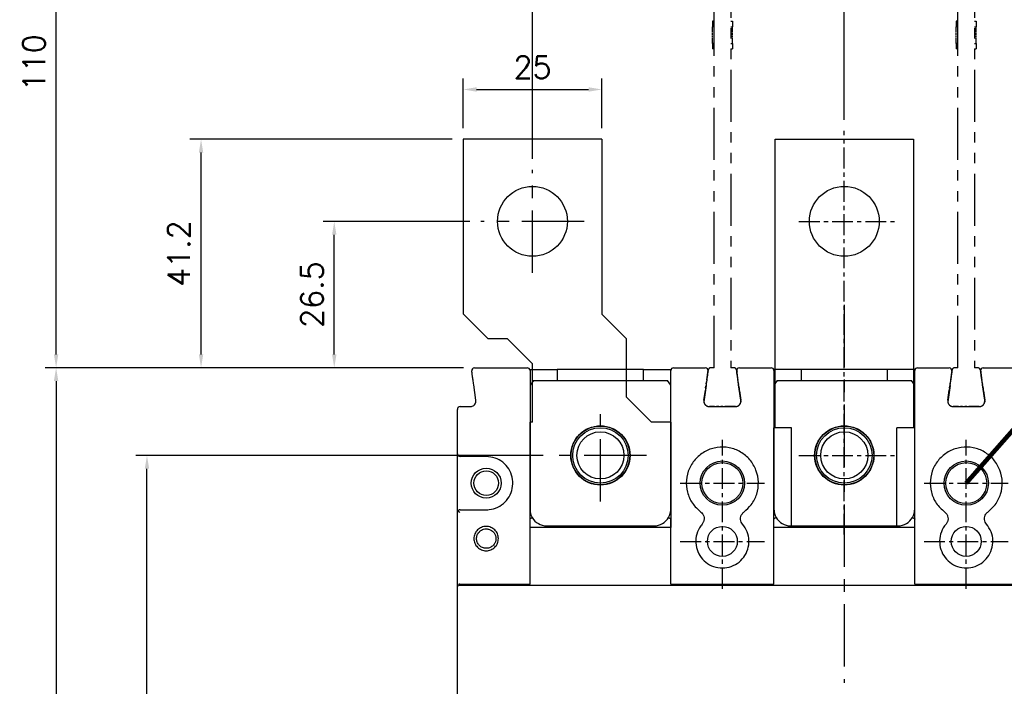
# Model space of a CAD drawing. Extents: x -2100 to 2710, y -907 to 1810.
# Tile 10 of 22: x -1376 to -1199, y 1444 to 1564. Entities that reach past the tile are written whole.
import ezdxf

# ---------------------------------------------------------------- set-up
doc = ezdxf.new("R2010")
doc.units = 0
doc.header["$LTSCALE"] = 3
doc.header["$MEASUREMENT"] = 0
doc.linetypes.add('CENTER', pattern=[2, 1.25, -0.25, 0.25, -0.25])
doc.linetypes.add('PHANTOM2', pattern=[1.25, 0.625, -0.125, 0.125, -0.125, 0.125, -0.125])
doc.layers.get('0').update_dxf_attribs({"linetype": 'CONTINUOUS'})
doc.layers.get('Defpoints').update_dxf_attribs({"linetype": 'CONTINUOUS'})
for name, color, linetype in [('ce', 4, 'CENTER'), ('cen', 1, 'CENTER'), ('di', 3, 'CONTINUOUS'), ('DIM', 3, 'CONTINUOUS'), ('dwg', 7, 'CONTINUOUS'), ('TOP', 7, 'CONTINUOUS')]:
    doc.layers.add(name, color=color, linetype=linetype)
doc.styles.add('KIM', font='ROMANS.shx', dxfattribs={"height": 5, "bigfont": 'GSG1.shx'})
doc.styles.get("Standard").update_dxf_attribs({"font": 'romans.shx', "height": 4, "bigfont": 'ghs.shx'})
doc.dimstyles.get("Standard").update_dxf_attribs({"dimtxt": 0.18, "dimasz": 0.18, "dimexe": 0.18, "dimexo": 0.0625, "dimgap": 0.09, "dimtad": 0, "dimtih": 1, "dimtoh": 1, "dimdec": 4, "dimzin": 0, "dimdsep": 46, "dimtxsty": 'Standard', "dimcen": 0.09, "dimadec": 0, "dimazin": 0, "dimtfac": 1, "dimtdec": 4, "dimtofl": 0, "dimtmove": 0, "dimatfit": 3, "dimfxl": 0, "dimtolj": 1, "dimtzin": 0, "dimarcsym": 0})
doc.dimstyles.new('STANDARD$0', dxfattribs={"dimtxt": 5, "dimasz": 5, "dimexe": 1, "dimexo": 2, "dimgap": 2, "dimtad": 1, "dimdec": 4, "dimzin": 12, "dimdsep": 46, "dimtxsty": 'KIM', "dimcen": -1, "dimdle": 0.1, "dimadec": 0, "dimazin": 0, "dimtfac": 1, "dimtdec": 4, "dimtmove": 0, "dimatfit": 3, "dimfxl": 0, "dimtolj": 1, "dimtzin": 0, "dimarcsym": 0})

# ---------------------------------------------------------------- blocks, each defined once
blk = doc.blocks.new('fsadfsafas')
at = {"layer": 'cen', "ltscale": 3}
for p, q in [((614, 610.86), (614, 629.46)), ((623.3, 620.16), (604.7, 620.16)), ((626.25, 569.66), (626.25, 586.26)), ((634.55, 577.96), (617.95, 577.96))]:
    blk.add_line(p, q, dxfattribs=at)
at = {"layer": 'dwg'}
for p, q in [((626.5, 634.96), (601.5, 634.96)), ((601.5, 634.96), (601.5, 603.46)), ((626.5, 634.96), (626.5, 603.41)), ((601.5, 603.46), (606, 598.96)), ((626.5, 603.41), (630.95, 598.96)), ((609.5, 598.96), (606, 598.96)), ((609.5, 598.96), (614, 594.46)), ((630.95, 588.46), (630.95, 598.96)), ((614, 583.96), (614, 594.46)), ((635.45, 583.96), (630.95, 588.46)), ((614, 583.96), (613.55, 583.96)), ((613.55, 583.96), (613.55, 564.96)), ((638.95, 583.96), (635.45, 583.96)), ((638.95, 583.96), (638.95, 564.96)), ((638.95, 564.96), (613.55, 564.96))]:
    blk.add_line(p, q, dxfattribs=at)
for centre, radius in [((614, 620.16), 6.3), ((626.25, 577.96), 5.3)]:
    blk.add_circle(centre, radius, dxfattribs=at)
blk = doc.blocks.new('fsadfsaf')
for p, q in [((574.65, 711.75), (574.65, 763.75)), ((574.65, 763.75), (599.65, 763.75)), ((599.65, 763.75), (599.65, 711.75)), ((577.65, 711.75), (574.45, 711.75)), ((574.45, 693.75), (574.45, 711.75)), ((577.65, 693.75), (577.65, 711.75)), ((596.65, 693.75), (596.65, 711.75)), ((599.85, 711.75), (596.65, 711.75)), ((599.85, 693.75), (599.85, 711.75)), ((599.85, 693.75), (574.45, 693.75))]:
    blk.add_line(p, q)
for centre, radius in [((587.15, 748.95), 6.3), ((587.15, 706.75), 5.3)]:
    blk.add_circle(centre, radius)
at = {"layer": 'cen'}
for p, q in [((587.15, 692.49), (587.15, 765.27)), ((578.96, 748.95), (596.21, 748.95)), ((578.96, 706.75), (596.21, 706.75))]:
    blk.add_line(p, q, dxfattribs=at)
blk = doc.blocks.new('*D9')
at = {"layer": 'Defpoints', "color": 0}
for p in [(-1227.43, 1631.81), (-1227.43, 1544.21), (-1283.68, 1537.18)]:
    blk.add_point(p, dxfattribs=at)
at = {"layer": 'di'}
for p, q in [((-1283.68, 1539.18), (-1283.68, 1633.81)), ((-1227.43, 1546.21), (-1227.43, 1633.81)), ((-1281.28, 1631.81), (-1229.83, 1631.81))]:
    blk.add_line(p, q, dxfattribs=at)
for points in [[(-1281.28, 1632.21), (-1281.28, 1631.41), (-1283.68, 1631.81)], [(-1229.83, 1632.21), (-1229.83, 1631.41), (-1227.43, 1631.81)]]:
    blk.add_solid(points, dxfattribs=at)
at = {"layer": 'di', "insert": (-1255.3, 1635.81), "char_height": 4, "attachment_point": 5}
blk.add_mtext('\\A1;56.3', dxfattribs=at)
blk = doc.blocks.new('*D10')
at = {"layer": 'Defpoints', "color": 0}
for p in [(-1227.43, 1631.81), (-1227.43, 1544.21), (-1171.18, 1537.18)]:
    blk.add_point(p, dxfattribs=at)
at = {"layer": 'di'}
for p, q in [((-1227.43, 1546.21), (-1227.43, 1633.81)), ((-1171.18, 1539.18), (-1171.18, 1633.81)), ((-1173.58, 1631.81), (-1225.03, 1631.81))]:
    blk.add_line(p, q, dxfattribs=at)
for points in [[(-1225.03, 1632.21), (-1225.03, 1631.41), (-1227.43, 1631.81)], [(-1173.58, 1632.21), (-1173.58, 1631.41), (-1171.18, 1631.81)]]:
    blk.add_solid(points, dxfattribs=at)
at = {"layer": 'di', "insert": (-1199.31, 1635.81), "char_height": 4, "attachment_point": 5}
blk.add_mtext('\\A1;56.3', dxfattribs=at)
blk = doc.blocks.new('*D18')
at = {"layer": 'Defpoints', "color": 0}
for p in [(-1294.15, 1501.48), (-1369.63, 1244.88), (-1294.15, 1244.88)]:
    blk.add_point(p, dxfattribs=at)
at = {"layer": 'di'}
for p, q in [((-1296.15, 1501.48), (-1371.63, 1501.48)), ((-1369.63, 1499.08), (-1369.63, 1247.28)), ((-1296.15, 1244.88), (-1371.63, 1244.88))]:
    blk.add_line(p, q, dxfattribs=at)
for points in [[(-1370.03, 1499.08), (-1369.23, 1499.08), (-1369.63, 1501.48)], [(-1370.03, 1247.28), (-1369.23, 1247.28), (-1369.63, 1244.88)]]:
    blk.add_solid(points, dxfattribs=at)
at = {"layer": 'di', "insert": (-1373.63, 1373.18), "char_height": 4, "attachment_point": 5, "rotation": 90}
blk.add_mtext('\\A1;257', dxfattribs=at)
blk = doc.blocks.new('*D19')
at = {"layer": 'Defpoints', "color": 0}
for p in [(-1353.24, 1485.68), (-1279.73, 1485.68), (-1279.73, 1260.68)]:
    blk.add_point(p, dxfattribs=at)
at = {"layer": 'di'}
for p, q in [((-1281.73, 1485.68), (-1355.24, 1485.68)), ((-1353.24, 1263.08), (-1353.24, 1483.28)), ((-1281.73, 1260.68), (-1355.24, 1260.68))]:
    blk.add_line(p, q, dxfattribs=at)
for points in [[(-1353.64, 1483.28), (-1352.84, 1483.28), (-1353.24, 1485.68)], [(-1353.64, 1263.08), (-1352.84, 1263.08), (-1353.24, 1260.68)]]:
    blk.add_solid(points, dxfattribs=at)
at = {"layer": 'di', "insert": (-1357.24, 1373.18), "char_height": 4, "attachment_point": 5, "rotation": 90}
blk.add_mtext('\\A1;225', dxfattribs=at)
blk = doc.blocks.new('*D21')
at = {"layer": 'Defpoints', "color": 0}
for p in [(-1369.63, 1611.48), (-1250.93, 1611.48), (-1294.15, 1501.48)]:
    blk.add_point(p, dxfattribs=at)
at = {"layer": 'di'}
for p, q in [((-1252.93, 1611.48), (-1371.63, 1611.48)), ((-1369.63, 1503.88), (-1369.63, 1609.08)), ((-1296.15, 1501.48), (-1371.63, 1501.48))]:
    blk.add_line(p, q, dxfattribs=at)
for points in [[(-1370.03, 1609.08), (-1369.23, 1609.08), (-1369.63, 1611.48)], [(-1370.03, 1503.88), (-1369.23, 1503.88), (-1369.63, 1501.48)]]:
    blk.add_solid(points, dxfattribs=at)
at = {"layer": 'di', "insert": (-1373.63, 1556.48), "char_height": 4, "attachment_point": 5, "rotation": 90}
blk.add_mtext('\\A1;110', dxfattribs=at)
blk = doc.blocks.new('*D40')
at = {"layer": 'Defpoints', "color": 0}
for p in [(-1271.18, 1551.67), (-1296.18, 1542.68), (-1271.18, 1542.68)]:
    blk.add_point(p, dxfattribs=at)
at = {"layer": 'di'}
for p, q in [((-1296.18, 1544.68), (-1296.18, 1553.67)), ((-1271.18, 1544.68), (-1271.18, 1553.67)), ((-1293.78, 1551.67), (-1273.58, 1551.67))]:
    blk.add_line(p, q, dxfattribs=at)
for points in [[(-1293.78, 1552.07), (-1293.78, 1551.27), (-1296.18, 1551.67)], [(-1273.58, 1552.07), (-1273.58, 1551.27), (-1271.18, 1551.67)]]:
    blk.add_solid(points, dxfattribs=at)
at = {"layer": 'di', "insert": (-1283.68, 1555.67), "char_height": 4, "attachment_point": 5}
blk.add_mtext('\\A1;25', dxfattribs=at)
blk = doc.blocks.new('*D42')
at = {"layer": 'Defpoints', "color": 0}
for p in [(-1319.45, 1527.88), (-1292.98, 1527.88), (-1294.15, 1501.48)]:
    blk.add_point(p, dxfattribs=at)
at = {"layer": 'di'}
for p, q in [((-1294.98, 1527.88), (-1321.45, 1527.88)), ((-1319.45, 1503.88), (-1319.45, 1525.48)), ((-1296.15, 1501.48), (-1321.45, 1501.48))]:
    blk.add_line(p, q, dxfattribs=at)
for points in [[(-1319.85, 1525.48), (-1319.05, 1525.48), (-1319.45, 1527.88)], [(-1319.85, 1503.88), (-1319.05, 1503.88), (-1319.45, 1501.48)]]:
    blk.add_solid(points, dxfattribs=at)
at = {"layer": 'di', "insert": (-1323.45, 1514.68), "char_height": 4, "attachment_point": 5, "rotation": 90}
blk.add_mtext('\\A1;26.5', dxfattribs=at)
blk = doc.blocks.new('ftuseduets')
at = {"layer": 'DIM', "color": 4, "linetype": 'PHANTOM2', "ltscale": 0.2}
for p, q in [((507.828, 171.36), (507.984, 172.446)), ((509.005, 172.446), (509.163, 171.361))]:
    blk.add_line(p, q, dxfattribs=at)
for centre, radius, start, end in [((508.083, 172.432), 0.1, 90, 171.87), ((508.907, 172.432), 0.1, 8.2422, 90), ((508.026, 171.332), 0.2, 171.87, 270), ((508.965, 171.332), 0.2, 270, 8.2422)]:
    blk.add_arc(centre, radius, start, end, dxfattribs=at)
at = {"layer": 'TOP', "color": 4, "linetype": 'PHANTOM2'}
for p, q in [((508.196, 172.532), (508.196, 194.532)), ((508.796, 194.532), (508.196, 194.532)), ((508.796, 194.532), (508.796, 172.532)), ((508.796, 186.258), (508.796, 186.863)), ((508.196, 186.056), (508.196, 185.45)), ((508.796, 185.45), (508.796, 186.056)), ((508.156, 185.032), (508.136, 185.032)), ((508.136, 185.032), (508.136, 184.965)), ((508.136, 184.958), (508.136, 184.936)), ((508.136, 184.928), (508.136, 184.906)), ((508.136, 184.899), (508.136, 184.832)), ((508.136, 184.632), (508.136, 184.832)), ((508.156, 184.832), (508.136, 184.832)), ((508.165, 185.032), (508.158, 185.032)), ((508.165, 184.832), (508.158, 184.832)), ((508.174, 185.032), (508.167, 185.032)), ((508.174, 184.832), (508.167, 184.832)), ((508.196, 185.032), (508.176, 185.032)), ((508.196, 184.832), (508.176, 184.832)), ((508.796, 185.032), (508.816, 185.032)), ((508.796, 184.832), (508.816, 184.832)), ((508.818, 185.032), (508.825, 185.032)), ((508.818, 184.832), (508.825, 184.832)), ((508.827, 185.032), (508.834, 185.032)), ((508.827, 184.832), (508.834, 184.832)), ((508.836, 185.032), (508.856, 185.032)), ((508.836, 184.832), (508.856, 184.832)), ((508.856, 185.032), (508.856, 184.965)), ((508.856, 184.958), (508.856, 184.936)), ((508.856, 184.928), (508.856, 184.906)), ((508.856, 184.899), (508.856, 184.832)), ((508.856, 184.632), (508.856, 184.832)), ((508.136, 184.543), (508.136, 184.61)), ((508.136, 184.454), (508.136, 184.521)), ((508.136, 184.232), (508.136, 184.432)), ((508.856, 184.543), (508.856, 184.61)), ((508.856, 184.454), (508.856, 184.521)), ((508.856, 184.232), (508.856, 184.432)), ((508.136, 184.232), (508.136, 184.165)), ((508.156, 184.232), (508.136, 184.232)), ((508.136, 184.158), (508.136, 184.136)), ((508.136, 184.128), (508.136, 184.106)), ((508.136, 184.099), (508.136, 184.032)), ((508.165, 184.232), (508.158, 184.232)), ((508.174, 184.232), (508.167, 184.232)), ((508.196, 184.232), (508.176, 184.232)), ((508.796, 184.232), (508.816, 184.232)), ((508.818, 184.232), (508.825, 184.232)), ((508.827, 184.232), (508.834, 184.232)), ((508.836, 184.232), (508.856, 184.232)), ((508.856, 184.232), (508.856, 184.165)), ((508.856, 184.158), (508.856, 184.136)), ((508.856, 184.128), (508.856, 184.106)), ((508.856, 184.099), (508.856, 184.032)), ((508.156, 184.032), (508.136, 184.032)), ((508.165, 184.032), (508.158, 184.032)), ((508.174, 184.032), (508.167, 184.032)), ((508.196, 184.032), (508.176, 184.032)), ((508.796, 184.032), (508.816, 184.032)), ((508.818, 184.032), (508.825, 184.032)), ((508.827, 184.032), (508.834, 184.032)), ((508.836, 184.032), (508.856, 184.032))]:
    blk.add_line(p, q, dxfattribs=at)
at = {"layer": 'TOP', "color": 4, "linetype": 'PHANTOM2', "ltscale": 0.2}
for p, q in [((508.196, 172.532), (508.083, 172.532)), ((508.907, 172.532), (508.796, 172.532)), ((508.833, 172.532), (508.796, 172.532)), ((508.85, 172.532), (508.838, 172.532)), ((508.867, 172.532), (508.854, 172.532)), ((508.907, 172.532), (508.871, 172.532)), ((508.965, 171.132), (508.026, 171.132))]:
    blk.add_line(p, q, dxfattribs=at)
blk = doc.blocks.new('123126')
at = {"layer": 'ce'}
blk.add_blockref('ftuseduets', (-1607.61, 1643.428), dxfattribs=at)
blk = doc.blocks.new('*D115')
at = {"layer": 'Defpoints', "color": 0}
for p in [(-1343.48, 1542.68), (-1296.18, 1542.68), (-1294.15, 1501.48)]:
    blk.add_point(p, dxfattribs=at)
at = {"layer": 'di'}
for p, q in [((-1298.18, 1542.68), (-1345.48, 1542.68)), ((-1343.48, 1503.88), (-1343.48, 1540.28)), ((-1296.15, 1501.48), (-1345.48, 1501.48))]:
    blk.add_line(p, q, dxfattribs=at)
for points in [[(-1343.88, 1540.28), (-1343.08, 1540.28), (-1343.48, 1542.68)], [(-1343.88, 1503.88), (-1343.08, 1503.88), (-1343.48, 1501.48)]]:
    blk.add_solid(points, dxfattribs=at)
at = {"layer": 'di', "insert": (-1347.48, 1522.08), "char_height": 4, "attachment_point": 5, "rotation": 90}
blk.add_mtext('\\A1;41.2', dxfattribs=at)

msp = doc.modelspace()

# ---------------------------------------------------------------- linework, layer by layer
for p, q in [((-1294.155, 1501.484), (-1284.631, 1501.484)), ((-1284.173, 1501.184), (-1279.231, 1501.184)), ((-1279.231, 1501.184), (-1279.231, 1499.184)), ((-1263.631, 1501.184), (-1279.231, 1501.184)), ((-1263.631, 1499.184), (-1263.631, 1501.184)), ((-1263.631, 1501.184), (-1258.689, 1501.184)), ((-1258.231, 1501.484), (-1252.508, 1501.484)), ((-1246.355, 1501.484), (-1240.631, 1501.484)), ((-1235.231, 1501.184), (-1240.173, 1501.184)), ((-1235.231, 1501.184), (-1235.231, 1499.184)), ((-1219.631, 1501.184), (-1235.231, 1501.184)), ((-1219.631, 1499.184), (-1219.631, 1501.184)), ((-1214.689, 1501.184), (-1219.631, 1501.184)), ((-1214.231, 1501.484), (-1208.508, 1501.484)), ((-1202.355, 1501.484), (-1196.631, 1501.484)), ((-1293.894, 1495.625), (-1294.292, 1498.413)), ((-1283.531, 1499.184), (-1284.131, 1498.334)), ((-1284.131, 1498.484), (-1284.131, 1475.984)), ((-1283.531, 1499.184), (-1259.331, 1499.184)), ((-1258.731, 1498.334), (-1259.331, 1499.184)), ((-1258.731, 1475.984), (-1258.731, 1498.484)), ((-1252.37, 1498.413), (-1252.768, 1495.625)), ((-1252.343, 1498.304), (-1252.768, 1495.325)), ((-1246.52, 1498.304), (-1246.094, 1495.325)), ((-1246.094, 1495.625), (-1246.492, 1498.413)), ((-1239.531, 1499.184), (-1240.131, 1498.334)), ((-1240.131, 1498.484), (-1240.131, 1475.984)), ((-1239.531, 1499.184), (-1215.331, 1499.184)), ((-1214.731, 1498.334), (-1215.331, 1499.184)), ((-1214.731, 1475.984), (-1214.731, 1498.484)), ((-1208.37, 1498.413), (-1208.768, 1495.625)), ((-1208.343, 1498.304), (-1208.768, 1495.325)), ((-1202.52, 1498.304), (-1202.094, 1495.325)), ((-1202.094, 1495.625), (-1202.492, 1498.413)), ((-1297.231, 1485.984), (-1297.231, 1493.984)), ((-1296.731, 1494.484), (-1294.884, 1494.484)), ((-1251.778, 1494.484), (-1247.084, 1494.484)), ((-1207.778, 1494.484), (-1203.084, 1494.484)), ((-1297.231, 1475.384), (-1297.231, 1485.984)), ((-1292.031, 1485.484), (-1296.731, 1485.484)), ((-1297.231, 1461.984), (-1297.231, 1475.384)), ((-1296.731, 1475.884), (-1292.031, 1475.884)), ((-1284.131, 1462.484), (-1284.131, 1474.181)), ((-1281.131, 1472.984), (-1261.731, 1472.984)), ((-1258.731, 1462.484), (-1258.731, 1474.181)), ((-1240.131, 1462.484), (-1240.131, 1474.181)), ((-1237.131, 1472.984), (-1217.731, 1472.984)), ((-1214.731, 1462.484), (-1214.731, 1474.181)), ((-1297.231, 1461.719), (-1297.231, 1461.984)), ((-1296.949, 1462.484), (-1296.949, 1462.283)), ((-1296.782, 1462.484), (-1296.949, 1462.484)), ((-1296.931, 1462.284), (-1157.931, 1462.284)), ((-1296.782, 1462.484), (-1284.131, 1462.484)), ((-1258.731, 1462.484), (-1240.131, 1462.484)), ((-1214.731, 1462.484), (-1196.131, 1462.484)), ((-1297.231, 1284.649), (-1297.231, 1461.719))]:
    msp.add_line(p, q)
at = {"flags": 128}
for points in [[(-1252.013, 1500.613), (-1252.009, 1500.72), (-1252.026, 1500.817)], [(-1208.013, 1500.613), (-1208.009, 1500.72), (-1208.026, 1500.817)]]:
    msp.add_lwpolyline(points, dxfattribs=at)
for centre, radius in [((-1271.431, 1485.684), 5.35), ((-1271.431, 1485.684), 5), ((-1227.431, 1485.684), 5.35), ((-1227.431, 1485.684), 5), ((-1271.431, 1485.684), 4.25), ((-1227.431, 1485.684), 4.25), ((-1292.031, 1480.684), 2.7), ((-1249.431, 1480.684), 4), ((-1249.431, 1480.684), 3.7), ((-1205.431, 1480.684), 4), ((-1205.431, 1480.684), 3.7), ((-1292.031, 1480.684), 2.225), ((-1249.431, 1470.184), 2.7), ((-1205.431, 1470.184), 2.7)]:
    msp.add_circle(centre, radius)
for centre, radius, start, end in [((-1294.155, 1500.984), 0.5, 90, 188.1301), ((-1284.631, 1500.984), 0.5, 0, 90), ((-1258.231, 1500.984), 0.5, 90, 180), ((-1252.508, 1500.984), 0.5, 351.8699, 90), ((-1246.355, 1500.984), 0.5, 90, 188.1301), ((-1240.631, 1500.984), 0.5, 0, 90), ((-1214.231, 1500.984), 0.5, 90, 180), ((-1208.508, 1500.984), 0.5, 351.8699, 90), ((-1202.355, 1500.984), 0.5, 90, 188.1301), ((-1246.355, 1500.684), 0.5, 149.88444, 188.1301), ((-1202.355, 1500.684), 0.5, 156.2938, 188.1301), ((-1296.731, 1493.984), 0.5, 90, 180), ((-1296.731, 1485.984), 0.5, 180, 270), ((-1296.731, 1475.384), 0.5, 137.9984, 180), ((-1281.131, 1475.984), 3, 210.11955, 270), ((-1261.731, 1475.984), 3, 270, 330.26227), ((-1237.131, 1475.984), 3, 209.73773, 270), ((-1217.731, 1475.984), 3, 270, 330.26227)]:
    msp.add_arc(centre, radius, start, end)
msp.add_ellipse((-1296.931, 1461.984), major_axis=(0, -0.301), ratio=0.9982744, start_param=3.1415927, end_param=4.712389)
for points, knots in [([(-1294.292, 1498.413), (-1294.333, 1498.697), (-1294.414, 1499.265), (-1294.522, 1500.02), (-1294.603, 1500.586), (-1294.644, 1500.874), (-1294.648, 1500.903), (-1294.65, 1500.913)], [0, 0, 0, 0, 0.2174332, 0.4348541, 0.652388, 0.8686965, 1, 1, 1, 1]), ([(-1284.131, 1500.984), (-1284.131, 1500.956), (-1284.131, 1500.901), (-1284.131, 1500.466), (-1284.131, 1499.827), (-1284.131, 1499.125), (-1284.131, 1498.664), (-1284.131, 1498.484)], [0, 0, 0, 0, 0.216177, 0.4323752, 0.6479764, 0.8624563, 1, 1, 1, 1]), ([(-1258.731, 1498.484), (-1258.731, 1498.763), (-1258.731, 1499.32), (-1258.731, 1500.064), (-1258.731, 1500.629), (-1258.731, 1500.938), (-1258.731, 1500.971), (-1258.731, 1500.984)], [0, 0, 0, 0, 0.2116692, 0.4233033, 0.6359511, 0.850839, 1, 1, 1, 1]), ([(-1252.013, 1500.913), (-1252.016, 1500.886), (-1252.024, 1500.832), (-1252.085, 1500.41), (-1252.173, 1499.788), (-1252.274, 1499.084), (-1252.342, 1498.61), (-1252.37, 1498.413)], [0, 0, 0, 0, 0.21175, 0.4235127, 0.6352042, 0.8481867, 1, 1, 1, 1]), ([(-1246.492, 1498.413), (-1246.533, 1498.695), (-1246.613, 1499.257), (-1246.72, 1500.009), (-1246.801, 1500.574), (-1246.844, 1500.871), (-1246.848, 1500.901), (-1246.85, 1500.913)], [0, 0, 0, 0, 0.2162174, 0.4325031, 0.6470846, 0.8596141, 1, 1, 1, 1]), ([(-1240.131, 1500.984), (-1240.131, 1500.956), (-1240.131, 1500.9), (-1240.131, 1500.461), (-1240.131, 1499.817), (-1240.131, 1499.115), (-1240.131, 1498.659), (-1240.131, 1498.484)], [0, 0, 0, 0, 0.2178729, 0.4357917, 0.6524092, 0.8666222, 1, 1, 1, 1]), ([(-1214.731, 1498.484), (-1214.731, 1498.763), (-1214.731, 1499.32), (-1214.731, 1500.064), (-1214.731, 1500.629), (-1214.731, 1500.938), (-1214.731, 1500.971), (-1214.731, 1500.984)], [0, 0, 0, 0, 0.2116692, 0.4233033, 0.6359511, 0.850839, 1, 1, 1, 1]), ([(-1208.013, 1500.913), (-1208.016, 1500.886), (-1208.024, 1500.832), (-1208.085, 1500.41), (-1208.173, 1499.788), (-1208.274, 1499.084), (-1208.342, 1498.61), (-1208.37, 1498.413)], [0, 0, 0, 0, 0.21175, 0.4235127, 0.6352041, 0.8481867, 1, 1, 1, 1]), ([(-1202.492, 1498.413), (-1202.533, 1498.695), (-1202.613, 1499.257), (-1202.72, 1500.009), (-1202.801, 1500.574), (-1202.844, 1500.871), (-1202.848, 1500.901), (-1202.85, 1500.913)], [0, 0, 0, 0, 0.2162174, 0.4325031, 0.6470846, 0.8596141, 1, 1, 1, 1]), ([(-1294.884, 1494.484), (-1294.772, 1494.495), (-1294.547, 1494.517), (-1294.247, 1494.69), (-1294.021, 1494.944), (-1293.881, 1495.27), (-1293.89, 1495.504), (-1293.894, 1495.625)], [0, 0, 0, 0, 0.19777454, 0.3953571, 0.5924541, 0.78913881, 1, 1, 1, 1]), ([(-1252.768, 1495.625), (-1252.773, 1495.513), (-1252.783, 1495.287), (-1252.655, 1494.967), (-1252.437, 1494.708), (-1252.134, 1494.522), (-1251.9, 1494.497), (-1251.778, 1494.484)], [0, 0, 0, 0, 0.1964016, 0.3928595, 0.5895785, 0.7867319, 1, 1, 1, 1]), ([(-1247.084, 1494.484), (-1246.972, 1494.495), (-1246.747, 1494.517), (-1246.447, 1494.69), (-1246.221, 1494.944), (-1246.081, 1495.27), (-1246.09, 1495.504), (-1246.094, 1495.625)], [0, 0, 0, 0, 0.1973377, 0.394695, 0.5920254, 0.7890442, 1, 1, 1, 1]), ([(-1208.768, 1495.625), (-1208.773, 1495.513), (-1208.783, 1495.287), (-1208.655, 1494.967), (-1208.437, 1494.708), (-1208.134, 1494.522), (-1207.9, 1494.497), (-1207.778, 1494.484)], [0, 0, 0, 0, 0.1964016, 0.3928595, 0.5895785, 0.7867319, 1, 1, 1, 1]), ([(-1203.084, 1494.484), (-1202.972, 1494.495), (-1202.747, 1494.517), (-1202.447, 1494.69), (-1202.221, 1494.944), (-1202.081, 1495.27), (-1202.09, 1495.504), (-1202.094, 1495.625)], [0, 0, 0, 0, 0.1973377, 0.3946958, 0.5920255, 0.7890443, 1, 1, 1, 1]), ([(-1245.539, 1475.478), (-1245.072, 1475.893), (-1244.061, 1476.79), (-1243.121, 1478.693), (-1242.809, 1480.881), (-1243.248, 1483.063), (-1244.383, 1484.973), (-1246.081, 1486.397), (-1248.15, 1487.182), (-1250.369, 1487.242), (-1252.486, 1486.562), (-1254.256, 1485.222), (-1255.481, 1483.379), (-1256.033, 1481.232), (-1255.838, 1479.027), (-1254.951, 1476.964), (-1253.866, 1475.973), (-1253.323, 1475.478)], [0, 0, 0, 0, 0.0576455, 0.1246599, 0.1917276, 0.2592147, 0.3268307, 0.3940899, 0.4611735, 0.5282591, 0.5958477, 0.6633841, 0.7305035, 0.797489, 0.8648338, 0.9324162, 1, 1, 1, 1]), ([(-1201.539, 1475.478), (-1201.072, 1475.893), (-1200.061, 1476.79), (-1199.121, 1478.693), (-1198.809, 1480.881), (-1199.248, 1483.063), (-1200.383, 1484.973), (-1202.081, 1486.397), (-1204.15, 1487.182), (-1206.369, 1487.242), (-1208.486, 1486.562), (-1210.256, 1485.222), (-1211.481, 1483.379), (-1212.033, 1481.232), (-1211.838, 1479.027), (-1210.951, 1476.964), (-1209.866, 1475.973), (-1209.323, 1475.478)], [0, 0, 0, 0, 0.0576455, 0.1246599, 0.1917276, 0.2592147, 0.3268307, 0.3940899, 0.4611735, 0.5282591, 0.5958477, 0.6633841, 0.7305035, 0.797489, 0.8648338, 0.9324162, 1, 1, 1, 1]), ([(-1292.031, 1475.884), (-1291.856, 1475.89), (-1291.145, 1475.914), (-1289.917, 1476.275), (-1288.578, 1477.219), (-1287.627, 1478.556), (-1287.171, 1480.132), (-1287.261, 1481.771), (-1287.89, 1483.289), (-1288.983, 1484.503), (-1290.417, 1485.326), (-1291.493, 1485.431), (-1292.031, 1485.484)], [0, 0, 0, 0, 0.0349024, 0.1422144, 0.2496426, 0.3568779, 0.4640098, 0.5713243, 0.6787558, 0.7859579, 0.8929777, 1, 1, 1, 1]), ([(-1296.731, 1475.884), (-1296.732, 1475.884), (-1296.786, 1475.884), (-1296.9, 1475.865), (-1297.025, 1475.798), (-1297.088, 1475.733), (-1297.103, 1475.719)], [0, 0, 0, 0, 0.0083714, 0.4041021, 0.8638238, 1, 1, 1, 1]), ([(-1297.103, 1475.719), (-1297.053, 1475.665), (-1296.957, 1475.561), (-1296.84, 1475.442), (-1296.783, 1475.385), (-1296.782, 1475.384)], [0, 0, 0, 0, 0.5110215, 0.9909427, 1, 1, 1, 1]), ([(-1284.131, 1475.984), (-1284.102, 1475.646), (-1284.056, 1475.116), (-1283.814, 1474.648), (-1283.726, 1474.479)], [0, 0, 0, 0, 0.63774542, 1, 1, 1, 1]), ([(-1283.726, 1474.479), (-1283.726, 1474.478), (-1283.726, 1474.478), (-1283.73, 1474.473), (-1283.761, 1474.451), (-1283.847, 1474.397), (-1283.967, 1474.324), (-1284.063, 1474.268), (-1284.111, 1474.24)], [0, 0, 0, 0, 0.0240307, 0.0863001, 0.3148167, 0.5432401, 0.7716189, 1, 1, 1, 1]), ([(-1259.126, 1474.496), (-1259.042, 1474.661), (-1258.805, 1475.124), (-1258.76, 1475.648), (-1258.731, 1475.984)], [0, 0, 0, 0, 0.3574548, 1, 1, 1, 1]), ([(-1259.126, 1474.496), (-1259.126, 1474.496), (-1259.126, 1474.495), (-1259.124, 1474.491), (-1259.099, 1474.471), (-1259.019, 1474.419), (-1258.903, 1474.348), (-1258.808, 1474.292), (-1258.76, 1474.265)], [0, 0, 0, 0, 0.0208296, 0.0606004, 0.2956476, 0.5304868, 0.765245, 1, 1, 1, 1]), ([(-1253.323, 1475.478), (-1253.215, 1475.382), (-1252.98, 1475.174), (-1252.763, 1474.731), (-1252.694, 1474.227), (-1252.79, 1473.718), (-1252.984, 1473.441), (-1253.08, 1473.302)], [0, 0, 0, 0, 0.1767702, 0.3824571, 0.5882182, 0.7941418, 1, 1, 1, 1]), ([(-1245.782, 1473.302), (-1245.866, 1473.419), (-1246.049, 1473.674), (-1246.164, 1474.152), (-1246.12, 1474.66), (-1245.914, 1475.136), (-1245.664, 1475.364), (-1245.539, 1475.478)], [0, 0, 0, 0, 0.1762349, 0.3819524, 0.5878501, 0.7939744, 1, 1, 1, 1]), ([(-1240.131, 1475.984), (-1240.102, 1475.648), (-1240.057, 1475.124), (-1239.821, 1474.661), (-1239.736, 1474.496)], [0, 0, 0, 0, 0.6425453, 1, 1, 1, 1]), ([(-1239.736, 1474.496), (-1239.736, 1474.496), (-1239.736, 1474.495), (-1239.738, 1474.491), (-1239.763, 1474.471), (-1239.843, 1474.419), (-1239.96, 1474.348), (-1240.055, 1474.292), (-1240.102, 1474.265)], [0, 0, 0, 0, 0.0208297, 0.0606006, 0.295648, 0.5304888, 0.7652457, 1, 1, 1, 1]), ([(-1215.126, 1474.496), (-1215.042, 1474.661), (-1214.805, 1475.124), (-1214.76, 1475.648), (-1214.731, 1475.984)], [0, 0, 0, 0, 0.3574547, 1, 1, 1, 1]), ([(-1215.126, 1474.496), (-1215.126, 1474.496), (-1215.126, 1474.495), (-1215.124, 1474.491), (-1215.099, 1474.471), (-1215.019, 1474.419), (-1214.903, 1474.348), (-1214.808, 1474.292), (-1214.76, 1474.265)], [0, 0, 0, 0, 0.0208297, 0.0606006, 0.295648, 0.5304888, 0.7652457, 1, 1, 1, 1]), ([(-1209.323, 1475.478), (-1209.215, 1475.382), (-1208.98, 1475.174), (-1208.763, 1474.731), (-1208.694, 1474.227), (-1208.79, 1473.718), (-1208.984, 1473.441), (-1209.08, 1473.302)], [0, 0, 0, 0, 0.1767702, 0.3824571, 0.5882182, 0.7941418, 1, 1, 1, 1]), ([(-1201.782, 1473.302), (-1201.866, 1473.419), (-1202.049, 1473.674), (-1202.164, 1474.152), (-1202.12, 1474.66), (-1201.914, 1475.136), (-1201.664, 1475.364), (-1201.539, 1475.478)], [0, 0, 0, 0, 0.1762349, 0.3819524, 0.5878501, 0.7939744, 1, 1, 1, 1]), ([(-1289.829, 1470.684), (-1289.863, 1470.397), (-1289.932, 1469.823), (-1290.441, 1469.089), (-1291.175, 1468.606), (-1292.043, 1468.43), (-1292.909, 1468.606), (-1293.647, 1469.089), (-1294.135, 1469.823), (-1294.314, 1470.686), (-1294.136, 1471.548), (-1293.646, 1472.28), (-1292.908, 1472.762), (-1292.042, 1472.938), (-1291.174, 1472.761), (-1290.44, 1472.278), (-1289.931, 1471.545), (-1289.863, 1470.971), (-1289.829, 1470.684)], [0, 0, 0, 0, 0.0622507, 0.124664, 0.1872849, 0.2500194, 0.3127171, 0.375258, 0.4377337, 0.5001499, 0.5624032, 0.6247434, 0.6873253, 0.7500656, 0.8128155, 0.8754127, 0.9377772, 1, 1, 1, 1]), ([(-1284.131, 1474.181), (-1284.131, 1474.189), (-1284.13, 1474.204), (-1284.126, 1474.222), (-1284.118, 1474.234), (-1284.113, 1474.238), (-1284.111, 1474.24)], [0, 0, 0, 0, 0.3476387, 0.6977052, 0.8729383, 1, 1, 1, 1]), ([(-1258.76, 1474.265), (-1258.756, 1474.262), (-1258.747, 1474.255), (-1258.737, 1474.234), (-1258.732, 1474.208), (-1258.731, 1474.189), (-1258.731, 1474.181)], [0, 0, 0, 0, 0.15904823, 0.36660836, 0.74923667, 1, 1, 1, 1]), ([(-1253.08, 1473.302), (-1253.253, 1473.077), (-1253.751, 1472.427), (-1254.228, 1471.124), (-1254.274, 1469.488), (-1253.769, 1467.923), (-1252.778, 1466.616), (-1251.412, 1465.712), (-1249.824, 1465.308), (-1248.189, 1465.452), (-1246.693, 1466.13), (-1245.508, 1467.263), (-1244.762, 1468.723), (-1244.547, 1470.342), (-1244.852, 1471.969), (-1245.472, 1472.858), (-1245.782, 1473.302)], [0, 0, 0, 0, 0.0389932, 0.1127209, 0.1865914, 0.2607106, 0.334796, 0.4086203, 0.4823615, 0.5563266, 0.6304755, 0.7044802, 0.7782374, 0.8520288, 0.9260134, 1, 1, 1, 1]), ([(-1240.131, 1474.181), (-1240.131, 1474.192), (-1240.13, 1474.213), (-1240.124, 1474.239), (-1240.113, 1474.257), (-1240.105, 1474.262), (-1240.102, 1474.265)], [0, 0, 0, 0, 0.3460891, 0.694524, 0.8684932, 1, 1, 1, 1]), ([(-1214.76, 1474.265), (-1214.756, 1474.262), (-1214.747, 1474.255), (-1214.737, 1474.234), (-1214.732, 1474.208), (-1214.731, 1474.189), (-1214.731, 1474.181)], [0, 0, 0, 0, 0.1590608, 0.3666174, 0.7492414, 1, 1, 1, 1]), ([(-1209.08, 1473.302), (-1209.253, 1473.077), (-1209.751, 1472.427), (-1210.228, 1471.124), (-1210.274, 1469.488), (-1209.769, 1467.923), (-1208.778, 1466.616), (-1207.412, 1465.712), (-1205.824, 1465.308), (-1204.189, 1465.452), (-1202.693, 1466.13), (-1201.508, 1467.263), (-1200.762, 1468.723), (-1200.547, 1470.342), (-1200.852, 1471.969), (-1201.472, 1472.858), (-1201.782, 1473.302)], [0, 0, 0, 0, 0.0389932, 0.1127209, 0.1865914, 0.2607106, 0.334796, 0.4086203, 0.4823615, 0.5563266, 0.6304755, 0.7044802, 0.7782374, 0.8520288, 0.9260134, 1, 1, 1, 1]), ([(-1290.281, 1470.684), (-1290.299, 1470.875), (-1290.333, 1471.235), (-1290.575, 1471.692), (-1290.875, 1472.019), (-1291.257, 1472.277), (-1291.65, 1472.41), (-1292.098, 1472.448), (-1292.492, 1472.392), (-1292.917, 1472.215), (-1293.257, 1471.959), (-1293.514, 1471.637), (-1293.72, 1471.227), (-1293.82, 1470.685), (-1293.721, 1470.143), (-1293.515, 1469.732), (-1293.257, 1469.41), (-1292.917, 1469.153), (-1292.554, 1469.002), (-1292.292, 1468.949), (-1292.128, 1468.936), (-1291.963, 1468.932), (-1291.65, 1468.958), (-1291.257, 1469.091), (-1290.875, 1469.349), (-1290.575, 1469.677), (-1290.333, 1470.133), (-1290.299, 1470.493), (-1290.281, 1470.684)], [0, 0, 0, 0, 0.05200373, 0.09810666, 0.13829268, 0.17254776, 0.22306138, 0.24987113, 0.29500156, 0.33063633, 0.37491596, 0.40995452, 0.44248196, 0.49977469, 0.55724486, 0.5898525, 0.62496527, 0.66928859, 0.70492254, 0.73184204, 0.74203147, 0.7500331, 0.7769033, 0.8274524, 0.86171635, 0.90190524, 0.94800526, 1, 1, 1, 1])]:
    msp.add_open_spline(points, degree=3, knots=knots)
at = {"layer": 'cen', "ltscale": 3}
msp.add_line((-1227.431, 1512.844), (-1227.431, 1444.678), dxfattribs=at)
at = {"layer": 'cen'}
for p, q in [((-1249.431, 1461.652), (-1249.431, 1488.514)), ((-1205.431, 1461.652), (-1205.431, 1488.514)), ((-1257.017, 1480.684), (-1241.845, 1480.684)), ((-1213.017, 1480.684), (-1197.845, 1480.684)), ((-1257.017, 1470.184), (-1241.845, 1470.184)), ((-1213.017, 1470.184), (-1197.845, 1470.184))]:
    msp.add_line(p, q, dxfattribs=at)

# ---------------------------------------------------------------- block references
msp.add_blockref('fsadfsaf', (-1814.579, 778.936))
at = {"layer": 'di', "xscale": 5, "yscale": 5, "zscale": 5}
for p in [(4246.142, -7578.318), (4290.142, -7578.318)]:
    msp.add_blockref('123126', p, dxfattribs=at)
at = {"layer": 'di'}
msp.add_blockref('fsadfsafas', (-1897.685, 907.726), dxfattribs=at)

# ---------------------------------------------------------------- dimensions: what is measured, and where the dimension line sits
for p1, picture, middle in [((-1283.681, 1537.184), '*D9', (-1255.299, 1631.806)), ((-1171.181, 1537.184), '*D10', (-1199.306, 1631.806))]:
    dim = msp.add_linear_dim(base=(-1227.431, 1631.806), p1=p1, p2=(-1227.431, 1544.207), text='56.3', dimstyle='STANDARD$0', override={"dimtxt": 4, "dimasz": 2.4, "dimexe": 2, "dimdec": 2, "dimzin": 8, "dimtxsty": 'Standard', "dimcen": 0, "dimdle": 0, "dimclrd": 256, "dimclre": 256, "dimclrt": 256, "dimadec": 2, "dimazin": 2, "dimtfac": 0.6, "dimtdec": 2, "dimtzin": 8, "dimlwd": 65535, "dimlwe": 65535}, dxfattribs=at)
    dim.commit()
    dim.dimension.update_dxf_attribs({"geometry": picture, "text_midpoint": middle, "dimtype": 160})
for base, p1, p2, picture, middle in [((-1369.63, 1611.484), (-1294.155, 1501.484), (-1250.93, 1611.484), '*D21', (-1369.63, 1556.484)), ((-1343.484, 1542.684), (-1294.155, 1501.484), (-1296.181, 1542.684), '*D115', (-1343.484, 1522.084)), ((-1353.237, 1485.684), (-1279.731, 1260.684), (-1279.731, 1485.684), '*D19', (-1353.237, 1373.184))]:
    dim = msp.add_linear_dim(base=base, p1=p1, p2=p2, angle=90, dimstyle='STANDARD$0', override={"dimtxt": 4, "dimasz": 2.4, "dimexe": 2, "dimdec": 2, "dimzin": 8, "dimtxsty": 'Standard', "dimcen": 0, "dimdle": 0, "dimclrd": 256, "dimclre": 256, "dimclrt": 256, "dimadec": 2, "dimazin": 2, "dimtfac": 0.6, "dimtdec": 2, "dimtzin": 8, "dimlwd": 65535, "dimlwe": 65535}, dxfattribs=at)
    dim.commit()
    dim.dimension.update_dxf_attribs({"geometry": picture, "text_midpoint": middle, "dimtype": 160})
dim = msp.add_linear_dim(base=(-1271.181, 1551.672), p1=(-1296.181, 1542.684), p2=(-1271.181, 1542.684), dimstyle='STANDARD$0', override={"dimtxt": 4, "dimasz": 2.4, "dimexe": 2, "dimdec": 2, "dimzin": 8, "dimtxsty": 'Standard', "dimcen": 0, "dimdle": 0, "dimclrd": 256, "dimclre": 256, "dimclrt": 256, "dimadec": 2, "dimazin": 2, "dimtfac": 0.6, "dimtdec": 2, "dimtzin": 8, "dimlwd": 65535, "dimlwe": 65535}, dxfattribs=at)
dim.commit()
dim.dimension.update_dxf_attribs({"geometry": '*D40', "text_midpoint": (-1283.681, 1555.672)})
dim = msp.add_linear_dim(base=(-1319.452, 1527.884), p1=(-1294.155, 1501.484), p2=(-1292.981, 1527.884), angle=90, text='26.5', dimstyle='STANDARD$0', override={"dimtxt": 4, "dimasz": 2.4, "dimexe": 2, "dimdec": 2, "dimzin": 8, "dimtxsty": 'Standard', "dimcen": 0, "dimdle": 0, "dimclrd": 256, "dimclre": 256, "dimclrt": 256, "dimadec": 2, "dimazin": 2, "dimtfac": 0.6, "dimtdec": 2, "dimtzin": 8, "dimlwd": 65535, "dimlwe": 65535}, dxfattribs=at)
dim.commit()
dim.dimension.update_dxf_attribs({"geometry": '*D42', "text_midpoint": (-1323.452, 1514.684)})
dim = msp.add_linear_dim(base=(-1369.63, 1244.884), p1=(-1294.155, 1501.484), p2=(-1294.155, 1244.884), angle=90, text='257', dimstyle='STANDARD$0', override={"dimtxt": 4, "dimasz": 2.4, "dimexe": 2, "dimdec": 2, "dimzin": 8, "dimtxsty": 'Standard', "dimcen": 0, "dimdle": 0, "dimclrd": 256, "dimclre": 256, "dimclrt": 256, "dimadec": 2, "dimazin": 2, "dimtfac": 0.6, "dimtdec": 2, "dimtzin": 8, "dimlwd": 65535, "dimlwe": 65535}, dxfattribs=at)
dim.commit()
dim.dimension.update_dxf_attribs({"geometry": '*D18', "text_midpoint": (-1369.63, 1373.184), "dimtype": 160})

# ---------------------------------------------------------------- leaders
at = {"layer": 'di', "annotation_type": 0, "has_hookline": 1, "hookline_direction": 0, "text_width": 26.946}
msp.add_leader([(-1205.431, 1480.684), (-1151.706, 1541.943), (-1148.506, 1541.943)], dimstyle='Standard', override={"dimtxt": 4, "dimasz": 3.2, "dimexe": 2, "dimexo": 2, "dimgap": 2, "dimtad": 1, "dimtih": 0, "dimtoh": 0, "dimdec": 2, "dimzin": 8, "dimcen": 0, "dimclrd": 256, "dimclre": 256, "dimclrt": 256, "dimadec": 2, "dimazin": 2, "dimtfac": 0.6, "dimtdec": 2, "dimtofl": 1, "dimtzin": 8, "dimlwd": 65535, "dimlwe": 65535, "dimarcsym": 1}, dxfattribs=at)

doc.saveas('drawing.dxf')
